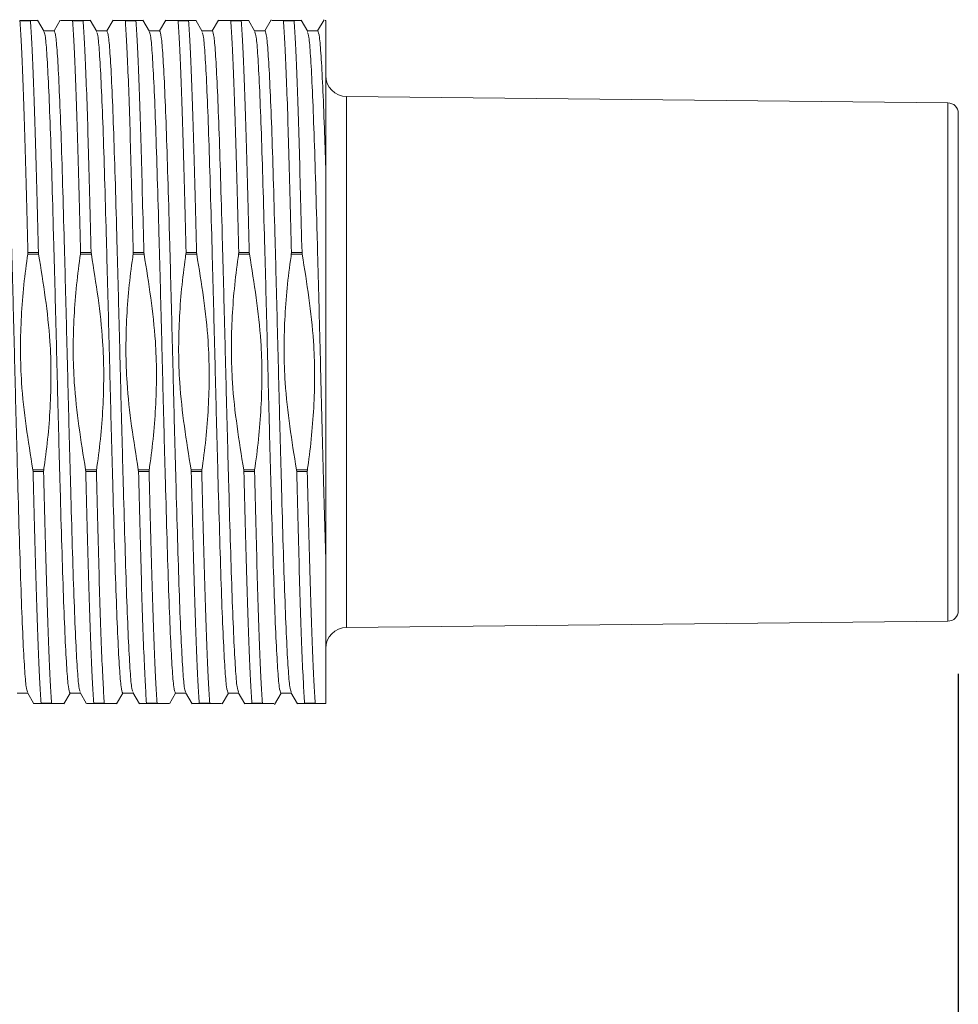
# Model space of a CAD drawing. Header units: millimetres. Extents: x 44 to 202, y 8 to 282.
# Tile 12 of 18: x 177 to 192, y 141 to 156. Entities that reach past the tile are written whole.
import ezdxf

# ---------------------------------------------------------------- set-up
doc = ezdxf.new("R2010")
doc.units = ezdxf.units.MM
doc.layers.add('FORMAT', color=7, linetype='Continuous')
doc.styles.add('SLDTEXTSTYLE0', font='TXT', dxfattribs={"width": 0.7})
doc.dimstyles.new('SLDDIMSTYLE2', dxfattribs={"dimtxt": 3.5, "dimasz": 3.5, "dimexe": 0, "dimexo": 0.0625, "dimgap": 0.875, "dimtad": 1, "dimlfac": 3, "dimrnd": 1e-09, "dimzin": 4, "dimdsep": 46, "dimtxsty": 'SLDTEXTSTYLE0', "dimsah": 1, "dimcen": 0.09, "dimadec": 0, "dimazin": 1, "dimtfac": 1, "dimtofl": 0, "dimtmove": 0, "dimatfit": 3, "dimfxl": 0, "dimfrac": 2, "dimtolj": 1, "dimtzin": 12, "dimarcsym": 0})

# ---------------------------------------------------------------- blocks, each defined once
blk = doc.blocks.new('*D3')
at = {"layer": 'FORMAT'}
for p, q in [((192.058, 145.73), (192.058, 123.095)), ((164.992, 128.115), (164.992, 123.095)), ((164.992, 124.095), (192.058, 124.095))]:
    blk.add_line(p, q, dxfattribs=at)
for points in [[(164.992, 124.095), (168.492, 123.556), (168.492, 124.633)], [(192.058, 124.095), (188.558, 124.633), (188.558, 123.556)]]:
    blk.add_solid(points, dxfattribs=at)
at = {"layer": 'FORMAT', "insert": (172.293, 128.607, 0.033), "char_height": 3.5, "attachment_point": 1, "style": 'SLDTEXTSTYLE0'}
blk.add_mtext('81.20', dxfattribs=at)

msp = doc.modelspace()

# ---------------------------------------------------------------- linework, layer by layer
at = {"color": 7, "linetype": 'Continuous', "lineweight": 15}
for p, q in [((177.2245, 156.0552), (177.2211, 156.06)), ((177.2211, 156.06), (177.3932, 156.06)), ((177.2245, 156.0552), (177.3912, 156.0552)), ((177.3932, 156.06), (177.3912, 156.0552)), ((177.6072, 155.8863), (177.5036, 156.0656)), ((177.863, 156.0655), (177.7635, 155.8933)), ((178.0579, 156.0552), (178.0545, 156.06)), ((178.0545, 156.06), (178.2266, 156.06)), ((178.0579, 156.0552), (178.2245, 156.0552)), ((178.2266, 156.06), (178.2245, 156.0552)), ((178.4415, 155.8847), (178.337, 156.0655)), ((178.6964, 156.0656), (178.5968, 155.8933)), ((178.8912, 156.0552), (178.8878, 156.06)), ((178.8878, 156.06), (179.0599, 156.06)), ((178.8912, 156.0552), (179.0579, 156.0552)), ((179.0599, 156.06), (179.0579, 156.0552)), ((179.2737, 155.8866), (179.1703, 156.0656)), ((179.5297, 156.0656), (179.4301, 155.8933)), ((179.7245, 156.0552), (179.7211, 156.06)), ((179.7211, 156.06), (179.8932, 156.06)), ((179.7245, 156.0552), (179.8912, 156.0552)), ((179.8932, 156.06), (179.8912, 156.0552)), ((180.1082, 155.8846), (180.0037, 156.0655)), ((180.363, 156.0655), (180.2635, 155.8933)), ((180.5579, 156.0552), (180.5545, 156.06)), ((180.5545, 156.06), (180.7266, 156.06)), ((180.5579, 156.0552), (180.7245, 156.0552)), ((180.7266, 156.06), (180.7245, 156.0552)), ((180.9407, 155.8861), (180.837, 156.0656)), ((181.1986, 156.0694), (181.0968, 155.8933)), ((181.3912, 156.0552), (181.3878, 156.06)), ((181.3878, 156.06), (181.5599, 156.06)), ((181.3912, 156.0552), (181.5579, 156.0552)), ((181.5599, 156.06), (181.5579, 156.0552)), ((181.7744, 155.8855), (181.6703, 156.0655)), ((182.0328, 156.071), (181.9301, 155.8933)), ((182.0583, 156.06), (182.0519, 156.06)), ((177.7665, 155.8933), (177.6032, 155.8933)), ((178.5998, 155.8933), (178.4365, 155.8933)), ((179.4331, 155.8933), (179.2698, 155.8933)), ((180.2665, 155.8933), (180.1031, 155.8933)), ((181.0998, 155.8933), (180.9365, 155.8933)), ((181.9331, 155.8933), (181.7698, 155.8933)), ((191.8934, 154.757), (182.3882, 154.8565)), ((192.0583, 154.5903), (192.0583, 146.7297)), ((182.0583, 147.59), (182.0583, 153.73)), ((177.3484, 152.3623), (177.3504, 152.3929)), ((177.3504, 152.3929), (177.5171, 152.3929)), ((177.5171, 152.3929), (177.5205, 152.3623)), ((178.1818, 152.3623), (178.1838, 152.3929)), ((178.1838, 152.3929), (178.3504, 152.3929)), ((178.3504, 152.3929), (178.3539, 152.3623)), ((179.0151, 152.3623), (179.0171, 152.3929)), ((179.0171, 152.3929), (179.1838, 152.3929)), ((179.1838, 152.3929), (179.1872, 152.3623)), ((179.8484, 152.3623), (179.8504, 152.3929)), ((179.8504, 152.3929), (180.0171, 152.3929)), ((180.0171, 152.3929), (180.0205, 152.3623)), ((180.6818, 152.3623), (180.6838, 152.3929)), ((180.6838, 152.3929), (180.8504, 152.3929)), ((180.8504, 152.3929), (180.8539, 152.3623)), ((181.5151, 152.3623), (181.5171, 152.3929)), ((181.5171, 152.3929), (181.6838, 152.3929)), ((181.6838, 152.3929), (181.6872, 152.3623)), ((177.3484, 152.3623), (177.5205, 152.3623)), ((178.1818, 152.3623), (178.3539, 152.3623)), ((179.0151, 152.3623), (179.1872, 152.3623)), ((179.8484, 152.3623), (180.0205, 152.3623)), ((180.6818, 152.3623), (180.8539, 152.3623)), ((181.5151, 152.3623), (181.6872, 152.3623)), ((177.4329, 148.9271), (177.4294, 148.9577)), ((177.4294, 148.9577), (177.6015, 148.9577)), ((177.6015, 148.9577), (177.5995, 148.9271)), ((178.2662, 148.9271), (178.2627, 148.9577)), ((178.2627, 148.9577), (178.4348, 148.9577)), ((178.4348, 148.9577), (178.4329, 148.9271)), ((179.0995, 148.9271), (179.0961, 148.9577)), ((179.0961, 148.9577), (179.2682, 148.9577)), ((179.2682, 148.9577), (179.2662, 148.9271)), ((179.9329, 148.9271), (179.9294, 148.9577)), ((179.9294, 148.9577), (180.1015, 148.9577)), ((180.1015, 148.9577), (180.0995, 148.9271)), ((180.7662, 148.9271), (180.7627, 148.9577)), ((180.7627, 148.9577), (180.9348, 148.9577)), ((180.9348, 148.9577), (180.9329, 148.9271)), ((181.5995, 148.9271), (181.5961, 148.9577)), ((181.5961, 148.9577), (181.7682, 148.9577)), ((181.7682, 148.9577), (181.7662, 148.9271)), ((177.4329, 148.9271), (177.5995, 148.9271)), ((178.2662, 148.9271), (178.4329, 148.9271)), ((179.0995, 148.9271), (179.2662, 148.9271)), ((179.9329, 148.9271), (180.0995, 148.9271)), ((180.7662, 148.9271), (180.9329, 148.9271)), ((181.5995, 148.9271), (181.7662, 148.9271)), ((182.3882, 146.4635), (191.8934, 146.563)), ((177.1835, 145.4267), (177.3468, 145.4267)), ((177.3427, 145.4338), (177.4463, 145.2544)), ((177.9203, 145.2544), (178.0198, 145.4267)), ((178.0168, 145.4267), (178.1801, 145.4267)), ((178.1754, 145.4349), (178.2796, 145.2545)), ((178.7537, 145.2545), (178.8532, 145.4267)), ((178.8502, 145.4267), (179.0135, 145.4267)), ((179.0084, 145.4354), (179.113, 145.2545)), ((179.587, 145.2545), (179.6865, 145.4267)), ((179.6835, 145.4267), (179.8468, 145.4267)), ((179.8424, 145.4343), (179.9463, 145.2545)), ((180.4203, 145.2544), (180.5198, 145.4267)), ((180.5168, 145.4267), (180.6802, 145.4267)), ((180.6762, 145.4334), (180.7797, 145.2544)), ((181.25, 145.2482), (181.3532, 145.4267)), ((181.3502, 145.4267), (181.5135, 145.4267)), ((181.5092, 145.4341), (181.613, 145.2543)), ((177.5567, 145.26), (177.5587, 145.2648)), ((177.5567, 145.26), (177.7288, 145.26)), ((177.5587, 145.2648), (177.7254, 145.2648)), ((177.7254, 145.2648), (177.7288, 145.26)), ((178.3901, 145.26), (178.3921, 145.2648)), ((178.3901, 145.26), (178.5622, 145.26)), ((178.3921, 145.2648), (178.5587, 145.2648)), ((178.5587, 145.2648), (178.5622, 145.26)), ((179.2234, 145.26), (179.2254, 145.2648)), ((179.2234, 145.26), (179.3955, 145.26)), ((179.2254, 145.2648), (179.3921, 145.2648)), ((179.3921, 145.2648), (179.3955, 145.26)), ((180.0567, 145.26), (180.0587, 145.2648)), ((180.0567, 145.26), (180.2288, 145.26)), ((180.0587, 145.2648), (180.2254, 145.2648)), ((180.2254, 145.2648), (180.2288, 145.26)), ((180.8901, 145.26), (180.8921, 145.2648)), ((180.8901, 145.26), (181.0622, 145.26)), ((180.8921, 145.2648), (181.0587, 145.2648)), ((181.0587, 145.2648), (181.0622, 145.26)), ((181.7234, 145.26), (181.7254, 145.2648)), ((181.7234, 145.26), (181.8955, 145.26)), ((181.7254, 145.2648), (181.8921, 145.2648)), ((181.8921, 145.2648), (181.8955, 145.26)), ((181.8955, 145.26), (182.0583, 145.26))]:
    msp.add_line(p, q, dxfattribs=at)
at = {"color": 8, "linetype": 'Continuous', "lineweight": 15}
for p, q in [((182.3882, 154.8565), (182.3882, 146.4635)), ((191.8934, 150.66), (191.8934, 154.757)), ((191.8934, 146.563), (191.8934, 150.66))]:
    msp.add_line(p, q, dxfattribs=at)
at = {"color": 7, "linetype": 'Continuous', "lineweight": 15}
for centre, radius, start, end in [((182.3916, 155.1899), 0.3333, 180, 269.4), ((191.8916, 154.5903), 0.1667, 0, 89.4), ((191.8916, 146.7297), 0.1667, 270.6, 360), ((182.3916, 146.1301), 0.3333, 90.6, 180)]:
    msp.add_arc(centre, radius, start, end, dxfattribs=at)
for points, knots in [([(177.3504, 152.3929), (177.3433, 152.6749), (177.329, 153.2356), (177.3085, 153.9988), (177.2879, 154.683), (177.2665, 155.266), (177.2451, 155.7429), (177.2314, 155.9516), (177.2245, 156.0552)], [0, 0, 0, 0, 0.1677073, 0.3333623, 0.498974, 0.6666961, 0.8344029, 1, 1, 1, 1]), ([(177.5171, 152.3929), (177.5099, 152.6749), (177.4957, 153.2356), (177.4751, 153.9988), (177.4546, 154.683), (177.4332, 155.266), (177.4117, 155.7429), (177.398, 155.9516), (177.3912, 156.0552)], [0, 0, 0, 0, 0.1677073, 0.3333623, 0.498974, 0.6666961, 0.8344029, 1, 1, 1, 1]), ([(177.494, 156.06), (177.4972, 156.06), (177.5076, 156.06), (177.4475, 156.06), (177.3957, 156.06), (177.3932, 156.06)], [0, 0, 0, 0, 0.2979262, 0.9660348, 1, 1, 1, 1]), ([(178.0545, 156.06), (177.9752, 156.06), (177.8638, 156.06), (177.8706, 156.06), (177.8725, 156.06)], [0, 0, 0, 0, 0.7121289, 1, 1, 1, 1]), ([(178.1838, 152.3929), (178.1766, 152.6749), (178.1623, 153.2356), (178.1418, 153.9988), (178.1212, 154.683), (178.0998, 155.266), (178.0784, 155.7429), (178.0647, 155.9516), (178.0579, 156.0552)], [0, 0, 0, 0, 0.1677073, 0.3333623, 0.498974, 0.6666961, 0.8344029, 1, 1, 1, 1]), ([(178.3504, 152.3929), (178.3433, 152.6749), (178.329, 153.2356), (178.3085, 153.9988), (178.2879, 154.683), (178.2665, 155.266), (178.2451, 155.7429), (178.2314, 155.9516), (178.2245, 156.0552)], [0, 0, 0, 0, 0.1677073, 0.3333623, 0.498974, 0.6666961, 0.8344029, 1, 1, 1, 1]), ([(178.3275, 156.06), (178.3304, 156.06), (178.3402, 156.06), (178.2808, 156.06), (178.2291, 156.06), (178.2266, 156.06)], [0, 0, 0, 0, 0.2807522, 0.9652039, 1, 1, 1, 1]), ([(178.8878, 156.06), (178.8082, 156.06), (178.698, 156.06), (178.7043, 156.06), (178.706, 156.06)], [0, 0, 0, 0, 0.7217839, 1, 1, 1, 1]), ([(179.0171, 152.3929), (179.0099, 152.6749), (178.9957, 153.2356), (178.9751, 153.9988), (178.9546, 154.683), (178.9332, 155.266), (178.9117, 155.7429), (178.898, 155.9516), (178.8912, 156.0552)], [0, 0, 0, 0, 0.1677073, 0.3333623, 0.498974, 0.6666961, 0.8344029, 1, 1, 1, 1]), ([(179.1838, 152.3929), (179.1766, 152.6749), (179.1623, 153.2356), (179.1418, 153.9988), (179.1212, 154.683), (179.0998, 155.266), (179.0784, 155.7429), (179.0647, 155.9516), (179.0579, 156.0552)], [0, 0, 0, 0, 0.1677073, 0.3333623, 0.498974, 0.6666961, 0.8344029, 1, 1, 1, 1]), ([(179.1606, 156.06), (179.1639, 156.06), (179.1744, 156.06), (179.1142, 156.06), (179.0624, 156.06), (179.0599, 156.06)], [0, 0, 0, 0, 0.3014492, 0.9662052, 1, 1, 1, 1]), ([(179.7211, 156.06), (179.6417, 156.06), (179.5309, 156.06), (179.5375, 156.06), (179.5393, 156.06)], [0, 0, 0, 0, 0.7173194, 1, 1, 1, 1]), ([(179.8504, 152.3929), (179.8433, 152.6749), (179.829, 153.2356), (179.8085, 153.9988), (179.7879, 154.683), (179.7665, 155.266), (179.7451, 155.7429), (179.7314, 155.9516), (179.7245, 156.0552)], [0, 0, 0, 0, 0.1677073, 0.3333623, 0.498974, 0.6666961, 0.8344029, 1, 1, 1, 1]), ([(180.0171, 152.3929), (180.0099, 152.6749), (179.9957, 153.2356), (179.9751, 153.9988), (179.9546, 154.683), (179.9332, 155.266), (179.9117, 155.7429), (179.898, 155.9516), (179.8912, 156.0552)], [0, 0, 0, 0, 0.1677073, 0.3333623, 0.498974, 0.6666961, 0.8344029, 1, 1, 1, 1]), ([(179.9942, 156.06), (179.9971, 156.06), (180.0068, 156.06), (179.9475, 156.06), (179.8957, 156.06), (179.8932, 156.06)], [0, 0, 0, 0, 0.2791225, 0.9651251, 1, 1, 1, 1]), ([(180.5545, 156.06), (180.4753, 156.06), (180.3635, 156.06), (180.3704, 156.06), (180.3724, 156.06)], [0, 0, 0, 0, 0.7082436, 1, 1, 1, 1]), ([(180.6838, 152.3929), (180.6766, 152.6749), (180.6623, 153.2356), (180.6418, 153.9988), (180.6212, 154.683), (180.5998, 155.266), (180.5784, 155.7429), (180.5647, 155.9516), (180.5579, 156.0552)], [0, 0, 0, 0, 0.1677073, 0.3333623, 0.498974, 0.6666961, 0.8344029, 1, 1, 1, 1]), ([(180.8504, 152.3929), (180.8433, 152.6749), (180.829, 153.2356), (180.8085, 153.9988), (180.7879, 154.683), (180.7665, 155.266), (180.7451, 155.7429), (180.7314, 155.9516), (180.7245, 156.0552)], [0, 0, 0, 0, 0.1677073, 0.3333623, 0.498974, 0.6666961, 0.8344029, 1, 1, 1, 1]), ([(180.8273, 156.06), (180.8305, 156.06), (180.8408, 156.06), (180.7809, 156.06), (180.7291, 156.06), (180.7266, 156.06)], [0, 0, 0, 0, 0.2958265, 0.9659332, 1, 1, 1, 1]), ([(181.3878, 156.06), (181.3061, 156.06), (181.1903, 156.06), (181.2093, 156.06), (181.2149, 156.06)], [0, 0, 0, 0, 0.7056593, 1, 1, 1, 1]), ([(181.5171, 152.3929), (181.5099, 152.6749), (181.4957, 153.2356), (181.4751, 153.9988), (181.4546, 154.683), (181.4332, 155.266), (181.4117, 155.7429), (181.398, 155.9516), (181.3912, 156.0552)], [0, 0, 0, 0, 0.1677073, 0.3333623, 0.498974, 0.6666961, 0.8344029, 1, 1, 1, 1]), ([(181.6838, 152.3929), (181.6766, 152.6749), (181.6623, 153.2356), (181.6418, 153.9988), (181.6212, 154.683), (181.5998, 155.266), (181.5784, 155.7429), (181.5647, 155.9516), (181.5579, 156.0552)], [0, 0, 0, 0, 0.1677073, 0.3333623, 0.498974, 0.6666961, 0.8344029, 1, 1, 1, 1]), ([(181.6608, 156.06), (181.6638, 156.06), (181.6738, 156.06), (181.6142, 156.06), (181.5624, 156.06), (181.5599, 156.06)], [0, 0, 0, 0, 0.288191, 0.9655638, 1, 1, 1, 1]), ([(182.0583, 153.73), (182.0583, 153.9487), (182.0583, 154.3915), (182.0583, 154.9657), (182.0583, 155.4542), (182.0583, 155.8581), (182.0583, 155.9889), (182.0583, 156.06)], [0, 0, 0, 0, 0.1800468, 0.3644795, 0.5598383, 0.7608407, 1, 1, 1, 1]), ([(176.9331, 155.8933), (176.942, 155.8737), (176.9597, 155.8346), (176.9848, 155.5236), (177.0111, 155.0405), (177.0378, 154.384), (177.0631, 153.5864), (177.0891, 152.6762), (177.1158, 151.6871), (177.1415, 150.66), (177.1671, 149.6329), (177.1938, 148.6438), (177.2199, 147.7336), (177.2451, 146.9361), (177.2718, 146.2791), (177.2982, 145.7978), (177.3214, 145.5024), (177.3372, 145.4648), (177.3442, 145.448)], [0, 0, 0, 0, 0.0636543, 0.126399, 0.1899052, 0.2536586, 0.3165105, 0.3798203, 0.4436234, 0.5066894, 0.5697554, 0.6335585, 0.6968683, 0.7597202, 0.8234736, 0.8869798, 0.9497245, 1, 1, 1, 1]), ([(178.0168, 145.4267), (178.0079, 145.4463), (177.9903, 145.4854), (177.9652, 145.7964), (177.9389, 146.2795), (177.9122, 146.936), (177.8869, 147.7336), (177.8609, 148.6438), (177.8341, 149.6329), (177.8085, 150.66), (177.7829, 151.6871), (177.7561, 152.6762), (177.7301, 153.5864), (177.7048, 154.3839), (177.6781, 155.0409), (177.6518, 155.5222), (177.6285, 155.8178), (177.6127, 155.8555), (177.6057, 155.8723)], [0, 0, 0, 0, 0.06364347, 0.12637747, 0.18987287, 0.25361544, 0.31645669, 0.37975572, 0.44354796, 0.50660323, 0.56965849, 0.63345073, 0.69674976, 0.75959101, 0.82333359, 0.88682899, 0.94956298, 1, 1, 1, 1]), ([(177.7665, 155.8933), (177.7754, 155.8737), (177.793, 155.8346), (177.8181, 155.5236), (177.8444, 155.0405), (177.8711, 154.384), (177.8964, 153.5864), (177.9224, 152.6762), (177.9492, 151.6871), (177.9748, 150.66), (178.0004, 149.6329), (178.0272, 148.6438), (178.0532, 147.7336), (178.0785, 146.9361), (178.1052, 146.279), (178.1315, 145.798), (178.1546, 145.5043), (178.1701, 145.4668), (178.177, 145.4504)], [0, 0, 0, 0, 0.0637497, 0.1265884, 0.1901897, 0.2540387, 0.3169848, 0.3803895, 0.4442881, 0.5074486, 0.5706091, 0.6345078, 0.6979125, 0.7608586, 0.8247076, 0.8883089, 0.9511476, 1, 1, 1, 1]), ([(178.8502, 145.4267), (178.8413, 145.4463), (178.8236, 145.4854), (178.7985, 145.7964), (178.7722, 146.2795), (178.7455, 146.936), (178.7202, 147.7336), (178.6942, 148.6438), (178.6675, 149.6329), (178.6418, 150.66), (178.6162, 151.6871), (178.5895, 152.6762), (178.5634, 153.5864), (178.5382, 154.3839), (178.5115, 155.041), (178.4851, 155.522), (178.4621, 155.815), (178.4466, 155.8525), (178.4399, 155.8688)], [0, 0, 0, 0, 0.0637822, 0.1266529, 0.1902866, 0.2541681, 0.3171463, 0.3805832, 0.4445145, 0.5077071, 0.5708998, 0.634831, 0.698268, 0.7612462, 0.8251277, 0.8887614, 0.9516321, 1, 1, 1, 1]), ([(178.5998, 155.8933), (178.6087, 155.8737), (178.6263, 155.8346), (178.6514, 155.5236), (178.6778, 155.0405), (178.7045, 154.384), (178.7297, 153.5864), (178.7558, 152.6762), (178.7825, 151.6871), (178.8081, 150.66), (178.8338, 149.6329), (178.8605, 148.6438), (178.8865, 147.7336), (178.9118, 146.9361), (178.9385, 146.279), (178.9648, 145.7981), (178.9878, 145.5052), (179.0033, 145.4677), (179.01, 145.4515)], [0, 0, 0, 0, 0.063793, 0.1266745, 0.1903191, 0.2542115, 0.3172004, 0.3806482, 0.4445904, 0.5077938, 0.5709973, 0.6349394, 0.6983872, 0.7613762, 0.8252685, 0.8889132, 0.9517946, 1, 1, 1, 1]), ([(179.6835, 145.4267), (179.6746, 145.4463), (179.6569, 145.4854), (179.6319, 145.7964), (179.6055, 146.2795), (179.5788, 146.936), (179.5536, 147.7336), (179.5275, 148.6438), (179.5008, 149.6329), (179.4752, 150.66), (179.4495, 151.6871), (179.4228, 152.6762), (179.3968, 153.5864), (179.3715, 154.3839), (179.3448, 155.0409), (179.3185, 155.5223), (179.2951, 155.8183), (179.2792, 155.8561), (179.2721, 155.8729)], [0, 0, 0, 0, 0.0636163, 0.1263235, 0.1897918, 0.2535072, 0.3163216, 0.3795936, 0.4433586, 0.506387, 0.5694153, 0.6331803, 0.6964523, 0.7592667, 0.8229821, 0.8864504, 0.9491576, 1, 1, 1, 1]), ([(179.4331, 155.8933), (179.442, 155.8737), (179.4597, 155.8346), (179.4848, 155.5236), (179.5111, 155.0405), (179.5378, 154.384), (179.5631, 153.5864), (179.5891, 152.6762), (179.6158, 151.6871), (179.6415, 150.66), (179.6671, 149.6329), (179.6938, 148.6438), (179.7199, 147.7336), (179.7451, 146.9361), (179.7718, 146.2791), (179.7982, 145.7979), (179.8214, 145.5032), (179.837, 145.4656), (179.844, 145.449)], [0, 0, 0, 0, 0.0636955, 0.1264808, 0.190028, 0.2538227, 0.3167153, 0.3800661, 0.4439104, 0.5070172, 0.570124, 0.6339684, 0.6973192, 0.7602118, 0.8240064, 0.8875537, 0.950339, 1, 1, 1, 1]), ([(180.5168, 145.4267), (180.5079, 145.4463), (180.4903, 145.4854), (180.4652, 145.7964), (180.4389, 146.2795), (180.4122, 146.936), (180.3869, 147.7336), (180.3609, 148.6438), (180.3341, 149.6329), (180.3085, 150.66), (180.2829, 151.6871), (180.2561, 152.6762), (180.2301, 153.5864), (180.2048, 154.3839), (180.1781, 155.041), (180.1518, 155.5219), (180.1288, 155.8148), (180.1133, 155.8523), (180.1066, 155.8685)], [0, 0, 0, 0, 0.0637935, 0.1266754, 0.1903205, 0.2542133, 0.3172027, 0.3806509, 0.4445935, 0.5077975, 0.5710014, 0.634944, 0.6983922, 0.7613816, 0.8252745, 0.8889195, 0.9518014, 1, 1, 1, 1]), ([(180.2665, 155.8933), (180.2754, 155.8737), (180.293, 155.8346), (180.3181, 155.5236), (180.3444, 155.0405), (180.3711, 154.384), (180.3964, 153.5864), (180.4224, 152.6762), (180.4492, 151.6871), (180.4748, 150.66), (180.5004, 149.6329), (180.5272, 148.6438), (180.5532, 147.7336), (180.5785, 146.9361), (180.6052, 146.2791), (180.6315, 145.7977), (180.6549, 145.5017), (180.6707, 145.464), (180.6778, 145.4471)], [0, 0, 0, 0, 0.06361824, 0.12632737, 0.1897976, 0.2535149, 0.31633124, 0.37960518, 0.44337213, 0.5064024, 0.56943267, 0.63319962, 0.69647355, 0.75928989, 0.8230072, 0.88647742, 0.94918655, 1, 1, 1, 1]), ([(181.3502, 145.4267), (181.3413, 145.4463), (181.3236, 145.4854), (181.2985, 145.7964), (181.2722, 146.2795), (181.2455, 146.936), (181.2202, 147.7336), (181.1942, 148.6438), (181.1675, 149.6329), (181.1418, 150.66), (181.1162, 151.6871), (181.0895, 152.6762), (181.0634, 153.5864), (181.0382, 154.3839), (181.0115, 155.0409), (180.9851, 155.5222), (180.9619, 155.8174), (180.9461, 155.855), (180.9391, 155.8718)], [0, 0, 0, 0, 0.0636631, 0.1264165, 0.1899315, 0.2536937, 0.3165543, 0.3798729, 0.4436848, 0.5067595, 0.5698343, 0.6336462, 0.6969648, 0.7598254, 0.8235876, 0.8871026, 0.949856, 1, 1, 1, 1]), ([(181.0998, 155.8933), (181.1087, 155.8737), (181.1263, 155.8346), (181.1514, 155.5236), (181.1778, 155.0405), (181.2045, 154.384), (181.2297, 153.5864), (181.2558, 152.6762), (181.2825, 151.6871), (181.3081, 150.66), (181.3338, 149.6329), (181.3605, 148.6438), (181.3865, 147.7336), (181.4118, 146.9361), (181.4385, 146.2791), (181.4648, 145.7978), (181.4881, 145.503), (181.5038, 145.4653), (181.5107, 145.4487)], [0, 0, 0, 0, 0.0636811, 0.1264522, 0.1899851, 0.2537654, 0.3166437, 0.3799802, 0.4438101, 0.5069027, 0.5699952, 0.6338252, 0.6971616, 0.76004, 0.8238202, 0.8873532, 0.9501243, 1, 1, 1, 1]), ([(182.0583, 147.59), (182.0492, 147.897), (182.031, 148.5144), (182.0025, 149.5681), (181.9757, 150.6376), (181.9495, 151.6872), (181.9228, 152.6762), (181.8968, 153.5864), (181.8715, 154.3839), (181.8448, 155.0409), (181.8185, 155.5221), (181.7953, 155.8163), (181.7797, 155.8538), (181.7728, 155.8703)], [0, 0, 0, 0, 0.0966941, 0.1944463, 0.2911255, 0.3819421, 0.47382, 0.5649876, 0.6554959, 0.7473023, 0.8387528, 0.9291066, 1, 1, 1, 1]), ([(181.9331, 155.8933), (181.942, 155.8736), (181.9597, 155.8346), (181.9848, 155.524), (182.0111, 155.0393), (182.0361, 154.4297), (182.0515, 153.945), (182.0583, 153.73)], [0, 0, 0, 0, 0.2090403, 0.4150935, 0.6236475, 0.8330133, 1, 1, 1, 1]), ([(177.4294, 148.9577), (177.3556, 149.4153), (177.2294, 150.1981), (177.2293, 151.3251), (177.2944, 152.0007), (177.346, 152.3458), (177.3484, 152.3623)], [0, 0, 0, 0, 0.40571235, 0.6939936, 0.98538208, 1, 1, 1, 1]), ([(177.5205, 152.3623), (177.5943, 151.9047), (177.7206, 151.1219), (177.7206, 149.9949), (177.6555, 149.3193), (177.604, 148.9742), (177.6015, 148.9577)], [0, 0, 0, 0, 0.40571235, 0.6939936, 0.98538208, 1, 1, 1, 1]), ([(178.2627, 148.9577), (178.1889, 149.4153), (178.0627, 150.1981), (178.0627, 151.3251), (178.1278, 152.0007), (178.1793, 152.3458), (178.1818, 152.3623)], [0, 0, 0, 0, 0.4057124, 0.6939936, 0.9853821, 1, 1, 1, 1]), ([(178.3539, 152.3623), (178.4277, 151.9047), (178.5539, 151.1219), (178.554, 149.9949), (178.4889, 149.3193), (178.4373, 148.9742), (178.4348, 148.9577)], [0, 0, 0, 0, 0.4057124, 0.6939936, 0.9853821, 1, 1, 1, 1]), ([(179.0961, 148.9577), (179.0223, 149.4153), (178.896, 150.1981), (178.896, 151.3251), (178.9611, 152.0007), (179.0127, 152.3458), (179.0151, 152.3623)], [0, 0, 0, 0, 0.4057124, 0.6939936, 0.9853821, 1, 1, 1, 1]), ([(179.1872, 152.3623), (179.261, 151.9047), (179.3872, 151.1219), (179.3873, 149.9949), (179.3222, 149.3193), (179.2706, 148.9742), (179.2682, 148.9577)], [0, 0, 0, 0, 0.4057124, 0.6939936, 0.9853821, 1, 1, 1, 1]), ([(179.9294, 148.9577), (179.8556, 149.4153), (179.7294, 150.1981), (179.7293, 151.3251), (179.7944, 152.0007), (179.846, 152.3458), (179.8484, 152.3623)], [0, 0, 0, 0, 0.4057124, 0.6939936, 0.9853821, 1, 1, 1, 1]), ([(180.0205, 152.3623), (180.0943, 151.9047), (180.2206, 151.1219), (180.2206, 149.9949), (180.1555, 149.3193), (180.104, 148.9742), (180.1015, 148.9577)], [0, 0, 0, 0, 0.4057124, 0.6939936, 0.9853821, 1, 1, 1, 1]), ([(180.7627, 148.9577), (180.6889, 149.4153), (180.5627, 150.1981), (180.5627, 151.3251), (180.6278, 152.0007), (180.6793, 152.3458), (180.6818, 152.3623)], [0, 0, 0, 0, 0.4057124, 0.6939936, 0.9853821, 1, 1, 1, 1]), ([(180.8539, 152.3623), (180.9277, 151.9047), (181.0539, 151.1219), (181.054, 149.9949), (180.9889, 149.3193), (180.9373, 148.9742), (180.9348, 148.9577)], [0, 0, 0, 0, 0.4057124, 0.6939936, 0.9853821, 1, 1, 1, 1]), ([(181.5961, 148.9577), (181.5223, 149.4153), (181.3957, 150.2006), (181.3961, 151.333), (181.4621, 152.0084), (181.5134, 152.351), (181.5151, 152.3623)], [0, 0, 0, 0, 0.4057146, 0.6962617, 0.9899875, 1, 1, 1, 1]), ([(181.6872, 152.3623), (181.761, 151.9047), (181.8872, 151.1219), (181.8873, 149.9949), (181.8222, 149.3193), (181.7706, 148.9742), (181.7682, 148.9577)], [0, 0, 0, 0, 0.4057124, 0.6939936, 0.9853821, 1, 1, 1, 1]), ([(177.5587, 145.2648), (177.5519, 145.3684), (177.5382, 145.5771), (177.5168, 146.054), (177.4954, 146.637), (177.4748, 147.3212), (177.4543, 148.0844), (177.44, 148.6451), (177.4329, 148.9271)], [0, 0, 0, 0, 0.1655971, 0.3333039, 0.501026, 0.6666377, 0.8322927, 1, 1, 1, 1]), ([(177.7254, 145.2648), (177.7186, 145.3684), (177.7049, 145.5771), (177.6835, 146.054), (177.662, 146.637), (177.6415, 147.3212), (177.6209, 148.0844), (177.6067, 148.6451), (177.5995, 148.9271)], [0, 0, 0, 0, 0.1655971, 0.3333039, 0.501026, 0.6666377, 0.8322927, 1, 1, 1, 1]), ([(178.3921, 145.2648), (178.3853, 145.3684), (178.3716, 145.5771), (178.3501, 146.054), (178.3287, 146.637), (178.3082, 147.3212), (178.2876, 148.0844), (178.2734, 148.6451), (178.2662, 148.9271)], [0, 0, 0, 0, 0.1655971, 0.3333039, 0.501026, 0.6666377, 0.8322927, 1, 1, 1, 1]), ([(178.5587, 145.2648), (178.5519, 145.3684), (178.5382, 145.5771), (178.5168, 146.054), (178.4954, 146.637), (178.4748, 147.3212), (178.4543, 148.0844), (178.44, 148.6451), (178.4329, 148.9271)], [0, 0, 0, 0, 0.1655971, 0.3333039, 0.501026, 0.6666377, 0.8322927, 1, 1, 1, 1]), ([(179.2254, 145.2648), (179.2186, 145.3684), (179.2049, 145.5771), (179.1835, 146.054), (179.162, 146.637), (179.1415, 147.3212), (179.1209, 148.0844), (179.1067, 148.6451), (179.0995, 148.9271)], [0, 0, 0, 0, 0.1655971, 0.3333039, 0.501026, 0.6666377, 0.8322927, 1, 1, 1, 1]), ([(179.3921, 145.2648), (179.3853, 145.3684), (179.3716, 145.5771), (179.3501, 146.054), (179.3287, 146.637), (179.3082, 147.3212), (179.2876, 148.0844), (179.2734, 148.6451), (179.2662, 148.9271)], [0, 0, 0, 0, 0.1655971, 0.3333039, 0.501026, 0.6666377, 0.8322927, 1, 1, 1, 1]), ([(180.0587, 145.2648), (180.0519, 145.3684), (180.0382, 145.5771), (180.0168, 146.054), (179.9954, 146.637), (179.9748, 147.3212), (179.9543, 148.0844), (179.94, 148.6451), (179.9329, 148.9271)], [0, 0, 0, 0, 0.1655971, 0.3333039, 0.501026, 0.6666377, 0.8322927, 1, 1, 1, 1]), ([(180.2254, 145.2648), (180.2186, 145.3684), (180.2049, 145.5771), (180.1835, 146.054), (180.162, 146.637), (180.1415, 147.3212), (180.1209, 148.0844), (180.1067, 148.6451), (180.0995, 148.9271)], [0, 0, 0, 0, 0.1655971, 0.3333039, 0.501026, 0.6666377, 0.8322927, 1, 1, 1, 1]), ([(180.8921, 145.2648), (180.8853, 145.3684), (180.8716, 145.5771), (180.8501, 146.054), (180.8287, 146.637), (180.8082, 147.3212), (180.7876, 148.0844), (180.7734, 148.6451), (180.7662, 148.9271)], [0, 0, 0, 0, 0.1655971, 0.3333039, 0.501026, 0.6666377, 0.8322927, 1, 1, 1, 1]), ([(181.0587, 145.2648), (181.0519, 145.3684), (181.0382, 145.5771), (181.0168, 146.054), (180.9954, 146.637), (180.9748, 147.3212), (180.9543, 148.0844), (180.94, 148.6451), (180.9329, 148.9271)], [0, 0, 0, 0, 0.1655971, 0.3333039, 0.501026, 0.6666377, 0.8322927, 1, 1, 1, 1]), ([(181.7254, 145.2648), (181.7186, 145.3684), (181.7049, 145.5771), (181.6835, 146.054), (181.662, 146.637), (181.6415, 147.3212), (181.6209, 148.0844), (181.6067, 148.6451), (181.5995, 148.9271)], [0, 0, 0, 0, 0.1655971, 0.3333039, 0.501026, 0.6666377, 0.8322927, 1, 1, 1, 1]), ([(181.8921, 145.2648), (181.8853, 145.3684), (181.8716, 145.5771), (181.8501, 146.054), (181.8287, 146.637), (181.8082, 147.3212), (181.7876, 148.0844), (181.7734, 148.6451), (181.7662, 148.9271)], [0, 0, 0, 0, 0.1655971, 0.3333039, 0.501026, 0.6666377, 0.8322927, 1, 1, 1, 1]), ([(182.0583, 145.26), (182.0583, 145.3442), (182.0583, 145.4903), (182.0583, 145.9504), (182.0583, 146.45), (182.0583, 147.005), (182.0583, 147.3938), (182.0583, 147.59)], [0, 0, 0, 0, 0.2730217, 0.4739051, 0.6809422, 0.8390027, 1, 1, 1, 1]), ([(177.456, 145.26), (177.4528, 145.26), (177.4424, 145.26), (177.5024, 145.26), (177.5542, 145.26), (177.5567, 145.26)], [0, 0, 0, 0, 0.2968982, 0.9659851, 1, 1, 1, 1]), ([(177.7288, 145.26), (177.8083, 145.26), (177.9189, 145.26), (177.9125, 145.26), (177.9106, 145.26)], [0, 0, 0, 0, 0.718427, 1, 1, 1, 1]), ([(178.2891, 145.26), (178.2862, 145.26), (178.2762, 145.26), (178.3358, 145.26), (178.3876, 145.26), (178.3901, 145.26)], [0, 0, 0, 0, 0.2849596, 0.9654075, 1, 1, 1, 1]), ([(178.5622, 145.26), (178.6414, 145.26), (178.7529, 145.26), (178.7461, 145.26), (178.7441, 145.26)], [0, 0, 0, 0, 0.7107185, 1, 1, 1, 1]), ([(179.1224, 145.26), (179.1196, 145.26), (179.1098, 145.26), (179.1691, 145.26), (179.2209, 145.26), (179.2234, 145.26)], [0, 0, 0, 0, 0.27921394, 0.96512952, 1, 1, 1, 1]), ([(179.3955, 145.26), (179.4748, 145.26), (179.5862, 145.26), (179.5794, 145.26), (179.5774, 145.26)], [0, 0, 0, 0, 0.7115042, 1, 1, 1, 1]), ([(179.9559, 145.26), (179.9528, 145.26), (179.9426, 145.26), (180.0024, 145.26), (180.0542, 145.26), (180.0567, 145.26)], [0, 0, 0, 0, 0.2913639, 0.9657173, 1, 1, 1, 1]), ([(180.2288, 145.26), (180.3083, 145.26), (180.4188, 145.26), (180.4124, 145.26), (180.4106, 145.26)], [0, 0, 0, 0, 0.7201142, 1, 1, 1, 1]), ([(180.7894, 145.26), (180.7861, 145.26), (180.7756, 145.26), (180.8358, 145.26), (180.8876, 145.26), (180.8901, 145.26)], [0, 0, 0, 0, 0.3011835, 0.9661924, 1, 1, 1, 1]), ([(181.0622, 145.26), (181.1418, 145.26), (181.2593, 145.26), (181.2368, 145.26), (181.2296, 145.26)], [0, 0, 0, 0, 0.6786392, 1, 1, 1, 1]), ([(181.6228, 145.26), (181.6197, 145.26), (181.6094, 145.26), (181.6701, 145.26), (181.7217, 145.26), (181.7234, 145.26)], [0, 0, 0, 0, 0.2988344, 0.9764537, 1, 1, 1, 1])]:
    msp.add_open_spline(points, degree=3, knots=knots, dxfattribs=at)

# ---------------------------------------------------------------- dimensions: what is measured, and where the dimension line sits
at = {"layer": 'FORMAT'}
dim = msp.add_linear_dim(base=(192.0583, 124.0949), p1=(164.9916, 129.1149), p2=(192.0583, 146.7297), dimstyle='SLDDIMSTYLE2', dxfattribs=at)
dim.commit()
dim.dimension.update_dxf_attribs({"geometry": '*D3', "text_midpoint": (178.3916, 124.0949), "dimtype": 160})

doc.saveas('drawing.dxf')
